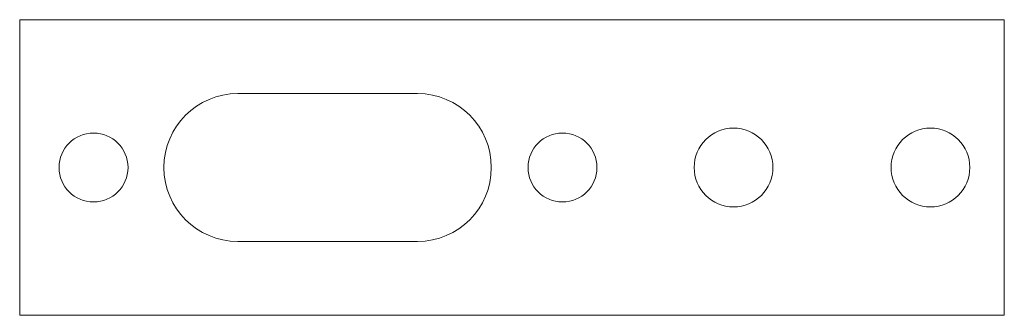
# Model space of a CAD drawing. Header units: millimetres. Extents: x 0 to 40, y -6 to 6.
import ezdxf

# ---------------------------------------------------------------- set-up
doc = ezdxf.new("R2010")
doc.units = ezdxf.units.MM

msp = doc.modelspace()

# ---------------------------------------------------------------- linework, layer by layer
at = {"color": 7, "linetype": 'Continuous', "lineweight": 15}
for p, q in [((0, 6), (0, -6)), ((40, 6), (0, 6)), ((40, -6), (40, 6)), ((8.86, 3), (16.16, 3)), ((16.16, -3), (8.86, -3)), ((0, -6), (40, -6))]:
    msp.add_line(p, q, dxfattribs=at)
for centre, radius in [((29, 0), 1.6), ((37, 0), 1.6), ((3, 0), 1.4), ((22.05, 0), 1.4)]:
    msp.add_circle(centre, radius, dxfattribs=at)
for centre, start, end in [((8.86, 0), 90, 270), ((16.16, 0), 270, 90)]:
    msp.add_arc(centre, 3, start, end, dxfattribs=at)

doc.saveas('drawing.dxf')
